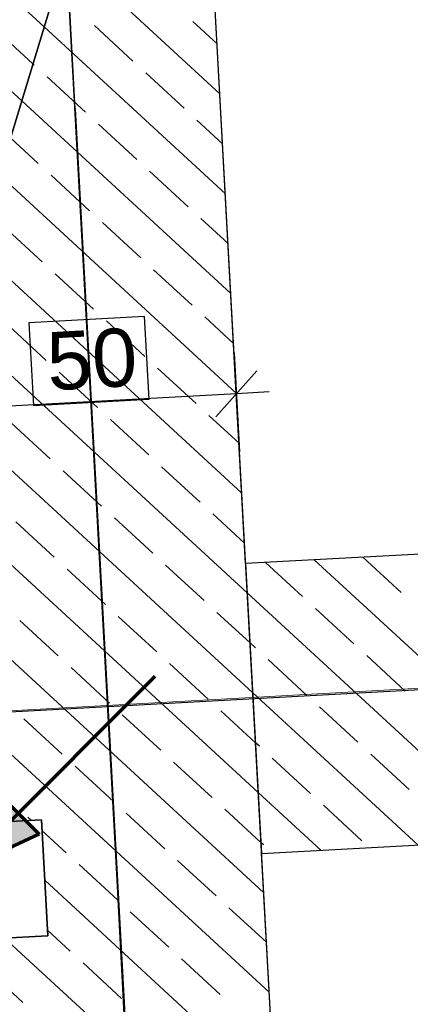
# Model space of a CAD drawing. Extents: x -779 to 790, y -208 to 633.
# Tile 90 of 232: x -30 to -16, y 153 to 187. Entities that reach past the tile are written whole.
import ezdxf
from ezdxf.lldxf.tags import DXFTag

# ---------------------------------------------------------------- set-up
doc = ezdxf.new("R2010")
doc.units = 0
doc.layers.get('0').update_dxf_attribs({"lineweight": 25})
for name, color, linetype, lineweight, true_color in [('01AFU Allgemein Bemaßung-A07F5V4RWF', 7, 'Continuous', 25, 0x848484), ('02 Raster Gebäude-A07F5V4QWF', 7, 'Continuous', 25, 0x848484), ('20 Bodenplatte-A07F5V4PWF', 7, 'Continuous', 25, 0x848484), ('20 Fundament-A07F5V4OWF', 7, 'Continuous', 25, 0x848484), ('S_Mass', 150, 'Continuous', 25, 0x007fff), ('S_Regenwasser_Grundleitung', 7, 'Continuous', 70, 0x0080ff)]:
    doc.layers.add(name, color=color, linetype=linetype, lineweight=lineweight, true_color=true_color)
doc.layers.add('02 Raster Gebäude-A07F5V53WF', color=7, linetype='Continuous', lineweight=13)
doc.styles.get("Standard").update_dxf_attribs({"font": 'arial.ttf'})
tags = doc.linetypes.add('Raster-A07F5V4TWF', pattern=[0.2, 0.1, -0.05, 0, -0.05]).pattern_tags.tags
tags[10:11] = [DXFTag(74, 4), DXFTag(75, 0), DXFTag(340, '0'), DXFTag(46, 1.0), DXFTag(50, 0.0), DXFTag(44, 0.0), DXFTag(45, 0.0)]
tags[8:9] = [DXFTag(74, 4), DXFTag(75, 0), DXFTag(340, '0'), DXFTag(46, 1.0), DXFTag(50, 0.0), DXFTag(44, 0.0), DXFTag(45, 0.0)]
tags[6:7] = [DXFTag(74, 4), DXFTag(75, 0), DXFTag(340, '0'), DXFTag(46, 1.0), DXFTag(50, 0.0), DXFTag(44, 0.0), DXFTag(45, 0.0)]
tags[4:5] = [DXFTag(74, 4), DXFTag(75, 0), DXFTag(340, '0'), DXFTag(46, 1.0), DXFTag(50, 0.0), DXFTag(44, 0.0), DXFTag(45, 0.0)]
tags = doc.linetypes.add('Raster-A07F5V57WF', pattern=[0.2, 0.1, -0.05, 0, -0.05]).pattern_tags.tags
tags[10:11] = [DXFTag(74, 4), DXFTag(75, 0), DXFTag(340, '0'), DXFTag(46, 1.0), DXFTag(50, 0.0), DXFTag(44, 0.0), DXFTag(45, 0.0)]
tags[8:9] = [DXFTag(74, 4), DXFTag(75, 0), DXFTag(340, '0'), DXFTag(46, 1.0), DXFTag(50, 0.0), DXFTag(44, 0.0), DXFTag(45, 0.0)]
tags[6:7] = [DXFTag(74, 4), DXFTag(75, 0), DXFTag(340, '0'), DXFTag(46, 1.0), DXFTag(50, 0.0), DXFTag(44, 0.0), DXFTag(45, 0.0)]
tags[4:5] = [DXFTag(74, 4), DXFTag(75, 0), DXFTag(340, '0'), DXFTag(46, 1.0), DXFTag(50, 0.0), DXFTag(44, 0.0), DXFTag(45, 0.0)]
tags = doc.linetypes.add('Wipeout_Contour-A07F5V4SWF', pattern=[1, 0, -1]).pattern_tags.tags
tags[6:7] = [DXFTag(74, 4), DXFTag(75, 0), DXFTag(340, '0'), DXFTag(46, 1.0), DXFTag(50, 0.0), DXFTag(44, 0.0), DXFTag(45, 0.0)]
tags[4:5] = [DXFTag(74, 4), DXFTag(75, 0), DXFTag(340, '0'), DXFTag(46, 1.0), DXFTag(50, 0.0), DXFTag(44, 0.0), DXFTag(45, 0.0)]

# ---------------------------------------------------------------- blocks, each defined once
blk = doc.blocks.new('Referenz-A07F5V4VWF', base_point=(-401.415, -176.34))
at = {"color": 0, "linetype": 'ByBlock', "lineweight": -2, "ltscale": 12.5}
for p, q in [((-32.503, 175.504), (-24.018, 203.486)), ((-24.018, 203.486), (-32.503, 175.504)), ((-17.038, 75.918), (-24.018, 203.486)), ((27.794, 171.189), (-22.102, 168.459)), ((-22.102, 168.459), (-21.555, 158.473)), ((-21.555, 158.473), (28.34, 161.203)), ((-31.628, 159.499), (-29.131, 159.635)), ((-31.619, 159.499), (-29.131, 159.635)), ((-29.131, 159.635), (-28.912, 155.641)), ((-29.131, 159.635), (-28.912, 155.641)), ((-28.912, 155.641), (-31.409, 155.504)), ((-28.912, 155.641), (-31.401, 155.505))]:
    blk.add_line(p, q, dxfattribs=at)
at = {"layer": '01AFU Allgemein Bemaßung-A07F5V4RWF', "color": 0, "linetype": 'Wipeout_Contour-A07F5V4SWF', "lineweight": -2, "ltscale": 1.625}
for p, q in [((-25.579, 176.97), (-29.56, 176.752)), ((-29.56, 176.752), (-29.404, 173.899)), ((-25.423, 174.117), (-25.579, 176.97)), ((-29.404, 173.899), (-25.423, 174.117))]:
    blk.add_line(p, q, dxfattribs=at)
at = {"layer": '01AFU Allgemein Bemaßung-A07F5V4RWF', "color": 0, "lineweight": -2}
for p, q in [((-22.499, 175.714), (-22.312, 172.312)), ((-23.13, 173.519), (-21.714, 175.099)), ((-21.298, 174.371), (-22.422, 174.309)), ((-22.422, 174.309), (-32.408, 173.763))]:
    blk.add_line(p, q, dxfattribs=at)
at = {"layer": '02 Raster Gebäude-A07F5V4QWF', "color": 0, "linetype": 'Raster-A07F5V4TWF', "lineweight": -2, "ltscale": 187.5}
for p, q in [((-27.967, 184.121), (-29.06, 204.094)), ((451.144, 189.676), (-78.952, 160.671)), ((-27.967, 184.121), (-11.102, -124.094))]:
    blk.add_line(p, q, dxfattribs=at)
at = {"layer": '20 Bodenplatte-A07F5V4PWF', "color": 0, "lineweight": -2}
for p, q in [((-31.619, 159.499), (-29.131, 159.635)), ((-29.131, 159.635), (-28.912, 155.641)), ((-28.912, 155.641), (-31.401, 155.505))]:
    blk.add_line(p, q, dxfattribs=at)
at = {"layer": '20 Fundament-A07F5V4OWF', "color": 0, "lineweight": -2}
for p, q in [((-22.102, 168.459), (-24.018, 203.486)), ((-29.033, 186.95), (-33.347, 190.928)), ((-22.987, 184.64), (-28.259, 189.501)), ((-29.806, 184.398), (-33.159, 187.49)), ((-22.799, 181.201), (-29.033, 186.95)), ((-25.984, 185.771), (-27.307, 186.991)), ((-23.081, 186.359), (-23.915, 187.128)), ((-29.419, 185.674), (-30.699, 186.853)), ((-29.375, 185.633), (-29.419, 185.674)), ((-27.611, 184.006), (-28.934, 185.226)), ((-24.219, 184.143), (-25.542, 185.364)), ((-22.611, 177.763), (-29.806, 184.398)), ((-25.846, 182.379), (-27.17, 183.599)), ((-22.893, 182.921), (-23.778, 183.737)), ((-29.238, 182.241), (-30.193, 183.122)), ((-22.423, 174.324), (-30.58, 181.846)), ((-27.473, 180.614), (-28.797, 181.835)), ((-24.082, 180.752), (-25.405, 181.972)), ((-25.709, 178.987), (-27.032, 180.207)), ((-22.705, 179.482), (-23.64, 180.345)), ((-29.1, 178.85), (-30.424, 180.07)), ((-22.234, 170.886), (-31.354, 179.295)), ((-27.336, 177.222), (-28.659, 178.443)), ((-23.944, 177.36), (-25.268, 178.58)), ((-22.046, 167.447), (-32.127, 176.743)), ((-25.571, 175.595), (-26.895, 176.816)), ((-22.517, 176.043), (-23.503, 176.953)), ((-28.963, 175.458), (-30.287, 176.678)), ((-27.198, 173.831), (-28.522, 175.051)), ((-23.807, 173.968), (-25.13, 175.188)), ((-21.858, 164.009), (-32.407, 173.736)), ((-25.434, 172.203), (-26.757, 173.424)), ((-22.328, 172.605), (-23.366, 173.561)), ((-28.826, 172.066), (-30.149, 173.286)), ((-27.061, 170.439), (-28.385, 171.659)), ((-23.669, 170.576), (-24.993, 171.797)), ((27.794, 171.189), (-22.102, 168.459)), ((-21.67, 160.57), (-32.218, 170.297)), ((-25.296, 168.812), (-26.62, 170.032)), ((-22.14, 169.166), (-23.228, 170.169)), ((-28.688, 168.674), (-30.012, 169.895)), ((-9.489, 159.133), (-19.743, 168.588)), ((-16.748, 167.459), (-18.072, 168.679)), ((-26.924, 167.047), (-28.247, 168.267)), ((-23.532, 167.184), (-24.855, 168.405)), ((-20.14, 167.322), (-21.414, 168.497)), ((-12.832, 158.95), (-22.046, 167.447)), ((-18.376, 165.695), (-19.699, 166.915)), ((-21.482, 157.131), (-32.03, 166.858)), ((-25.159, 165.42), (-26.483, 166.64)), ((-21.952, 165.728), (-23.091, 166.778)), ((-28.551, 165.282), (-29.874, 166.503)), ((-21.767, 165.557), (-21.952, 165.728)), ((-16.611, 164.068), (-17.934, 165.288)), ((-26.786, 163.655), (-28.11, 164.876)), ((-23.394, 163.793), (-24.718, 165.013)), ((-20.003, 163.93), (-21.326, 165.151)), ((-16.174, 158.767), (-21.858, 164.009)), ((-18.238, 162.303), (-19.562, 163.523)), ((-21.294, 153.693), (-31.842, 163.42)), ((-25.022, 162.028), (-26.345, 163.249)), ((-21.764, 162.289), (-22.953, 163.386)), ((-28.413, 161.891), (-29.737, 163.111)), ((-21.63, 162.166), (-21.764, 162.289)), ((-16.474, 160.676), (-17.797, 161.896)), ((-26.649, 160.264), (-27.972, 161.484)), ((-23.257, 160.401), (-24.581, 161.621)), ((-19.865, 160.538), (-21.189, 161.759)), ((-21.555, 158.473), (28.34, 161.203)), ((-19.516, 158.584), (-21.67, 160.57)), ((-18.101, 158.911), (-19.424, 160.132)), ((-24.884, 158.636), (-26.208, 159.857)), ((-21.576, 158.851), (-22.816, 159.994)), ((-29.131, 159.635), (-31.628, 159.499)), ((-29.487, 159.616), (-29.599, 159.719)), ((-28.912, 155.641), (-29.131, 159.635)), ((-28.276, 158.499), (-29.111, 159.269)), ((-21.492, 158.774), (-21.576, 158.851)), ((-17.038, 75.918), (-21.555, 158.473)), ((-26.511, 156.872), (-27.835, 158.092)), ((-23.12, 157.009), (-24.443, 158.23)), ((-21.105, 150.254), (-29.017, 157.55)), ((-24.747, 155.245), (-26.07, 156.465)), ((-21.388, 155.412), (-22.679, 156.602)), ((-28.139, 155.107), (-28.923, 155.83)), ((-31.409, 155.504), (-28.912, 155.641)), ((-20.917, 146.816), (-30.399, 155.559)), ((-26.374, 153.48), (-27.697, 154.7)), ((-22.982, 153.617), (-24.306, 154.838)), ((-29.766, 153.343), (-31.089, 154.563))]:
    blk.add_line(p, q, dxfattribs=at)
at = {"layer": '01AFU Allgemein Bemaßung-A07F5V4RWF', "color": 0, "linetype": 'ByBlock', "lineweight": -2, "ltscale": 1.625, "insert": (-28.996, 176.42), "char_height": 2.00026, "attachment_point": 1, "rotation": 3.132}
blk.add_mtext('{\\fArial;50}', dxfattribs=at)
blk = doc.blocks.new('Referenz-A07F5V59WF', base_point=(-759.499, -206.186))
at = {"layer": '02 Raster Gebäude-A07F5V53WF', "color": 0, "linetype": 'Continuous', "ltscale": 117.000008}
blk.add_line((-27.986, 184.169), (-29.079, 204.138), dxfattribs=at)
at = {"layer": '02 Raster Gebäude-A07F5V53WF', "color": 0, "linetype": 'Raster-A07F5V57WF', "ltscale": 117.000008}
for p, q in [((451.033, 189.73), (-288.356, 149.263)), ((-27.986, 184.169), (-11.121, -123.987))]:
    blk.add_line(p, q, dxfattribs=at)
blk = doc.blocks.new('Maß-A07F5V7XWF', base_point=(-32.242, 144.805))
at = {"color": 0, "linetype": 'ByBlock', "lineweight": -2, "ltscale": 0.25}
for p, q in [((-25.849, 145.119), (-26.505, 157.101)), ((-31.586, 144.805), (-32.242, 156.787)), ((-26.459, 146.558), (-25.458, 147.675)), ((-32.196, 146.244), (-31.194, 147.361)), ((-25.958, 147.116), (-31.695, 146.802))]:
    blk.add_line(p, q, dxfattribs=at)
at = {"color": 0, "linetype": 'ByBlock', "lineweight": -2, "ltscale": 0.25, "insert": (-30.262, 149.284), "char_height": 1.8, "attachment_point": 1, "rotation": 3.1327}
blk.add_mtext('{\\fArial;29}', dxfattribs=at)

msp = doc.modelspace()

# ---------------------------------------------------------------- linework, layer by layer
at = {"layer": 'S_Regenwasser_Grundleitung'}
for p, q in [((-31.928, 157.865), (-25.211, 164.581)), ((-30.66, 160.584), (-29.209, 159.133)), ((-29.209, 159.133), (-31.928, 157.865))]:
    msp.add_line(p, q, dxfattribs=at)
for points in [[(-29.209, 159.133), (-31.336, 159.133), (-30.66, 160.584)], [(-31.928, 157.865), (-29.209, 159.133), (-31.336, 159.133)]]:
    msp.add_solid(points, dxfattribs=at)

# ---------------------------------------------------------------- block references
at = {"color": 8, "lineweight": 25, "ltscale": 1250, "true_color": 0x808080}
msp.add_blockref('Referenz-A07F5V59WF', (-759.499, -206.186), dxfattribs=at)
at = {"color": 8, "lineweight": 25, "ltscale": 12.5, "true_color": 0x808080}
msp.add_blockref('Referenz-A07F5V4VWF', (-401.415, -176.34), dxfattribs=at)
at = {"layer": 'S_Mass', "ltscale": 0.25}
msp.add_blockref('Maß-A07F5V7XWF', (-32.242, 144.805), dxfattribs=at)

doc.saveas('drawing.dxf')
